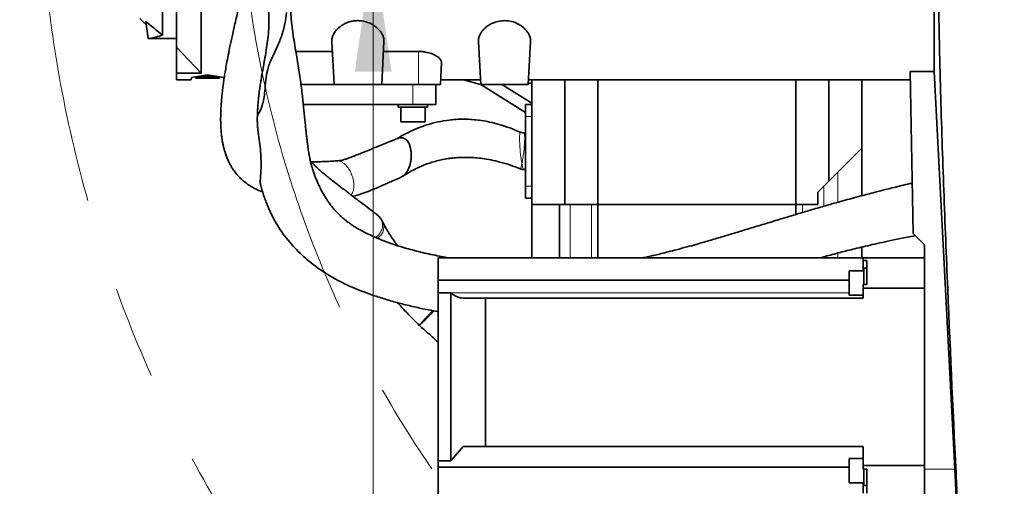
# Model space of a CAD drawing. Header units: millimetres. Extents: x 0 to 11920, y 0 to 8400.
# Tile 78 of 121: x 5051 to 5589, y 7007 to 7261. Entities that reach past the tile are written whole.
import ezdxf

# ---------------------------------------------------------------- set-up
doc = ezdxf.new("R2010")
doc.units = ezdxf.units.MM
doc.header["$LTSCALE"] = 20
doc.linetypes.add('CENTERX2', pattern=[20.32, 12.7, -2.54, 2.54, -2.54])
doc.styles.add('SLDTEXTSTYLE0', font='TXT', dxfattribs={"width": 0.605})
doc.dimstyles.new('SLDDIMSTYLE2', dxfattribs={"dimtxt": 70, "dimasz": 70, "dimexe": 0, "dimexo": 0.0625, "dimgap": 17.5, "dimtad": 1, "dimdec": 1, "dimrnd": 1e-09, "dimzin": 12, "dimdsep": 46, "dimtxsty": 'SLDTEXTSTYLE0', "dimsah": 1, "dimcen": 0.09, "dimadec": 0, "dimazin": 3, "dimtfac": 1, "dimtmove": 0, "dimatfit": 0, "dimfxl": 1, "dimfrac": 2, "dimtolj": 1, "dimtzin": 12, "dimarcsym": 0})

# ---------------------------------------------------------------- blocks, each defined once
blk = doc.blocks.new('SW_SYMBOL_HOLE_DEPTH')
at = {"color": 0, "linetype": 'Continuous', "lineweight": 18}
for p, q in [((0, 17500), (16000, 17500)), ((8000, 17500), (8000, 1500)), ((2000, 11100), (8000, 1500)), ((14000, 11100), (8000, 1500))]:
    blk.add_line(p, q, dxfattribs=at)
blk = doc.blocks.new('_D_83')
at = {"color": 7, "linetype": 'Continuous', "lineweight": 0}
for p, q in [((4851.83, 7409.12), (4851.83, 7529.12)), ((5477.07, 7409.12), (4821.83, 7409.12)), ((4851.83, 7409.12), (4851.83, 7303.12)), ((5491.75, 7303.12), (4821.83, 7303.12)), ((4851.83, 7303.12), (4851.83, 6421.16))]:
    blk.add_line(p, q, dxfattribs=at)
at = {"color": 7, "linetype": 'Continuous', "lineweight": 18}
for points in [[(4851.83, 7409.12), (4861.83, 7479.12), (4841.83, 7479.12)], [(4851.83, 7303.12), (4841.83, 7233.12), (4861.83, 7233.12)]]:
    blk.add_solid(points, dxfattribs=at)
at = {"color": 7, "linetype": 'Continuous', "lineweight": 18, "xscale": 0.0045117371, "yscale": 0.0045117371, "zscale": 0.0045117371, "rotation": 90}
blk.add_blockref('SW_SYMBOL_HOLE_DEPTH', (4841.72, 6955.68), dxfattribs=at)
at = {"color": 7, "linetype": 'Continuous', "lineweight": 18, "char_height": 70, "attachment_point": 1, "rotation": 90, "style": 'SLDTEXTSTYLE0'}
for s, insert in [('22)', (4761.4, 7052.37)), ('(4x M12', (4761.4, 6607.82)), ('106', (4761.4, 6421.16))]:
    blk.add_mtext(s, dxfattribs=dict(at, insert=insert))
blk = doc.blocks.new('_D_84')
at = {"color": 7, "linetype": 'Continuous', "lineweight": 0}
for p, q in [((5244.23, 7356.12), (5244.23, 7476.12)), ((5244.23, 7303.12), (5244.23, 7356.12)), ((5491.75, 7303.12), (5214.23, 7303.12)), ((5244.23, 7303.12), (5244.23, 6590.58))]:
    blk.add_line(p, q, dxfattribs=at)
at = {"color": 7, "linetype": 'Continuous', "lineweight": 18}
for points in [[(5244.23, 7356.12), (5254.23, 7426.12), (5234.23, 7426.12)], [(5244.23, 7303.12), (5234.23, 7233.12), (5254.23, 7233.12)]]:
    blk.add_solid(points, dxfattribs=at)
at = {"color": 7, "linetype": 'Continuous', "lineweight": 18, "insert": (5153.99, 6590.58), "char_height": 70, "attachment_point": 1, "rotation": 90, "style": 'SLDTEXTSTYLE0'}
blk.add_mtext('53', dxfattribs=at)

msp = doc.modelspace()

# ---------------------------------------------------------------- linework, layer by layer
at = {"color": 7, "linetype": 'Continuous', "lineweight": 35}
for p, q in [((5136.862642, 7470.115361), (5136.862642, 7246.429493)), ((5129.362642, 7253.046391), (5129.362642, 7462.615361)), ((5150.362642, 7356.115361), (5150.362642, 7232.273601)), ((5550.362642, 7289.675873), (5550.362642, 7233.260745)), ((5116.862642, 7262.115361), (5120.39094, 7258.587062)), ((5120.127121, 7260.464232), (5121.441019, 7251.115361)), ((5122.002915, 7251.115361), (5121.441019, 7251.115361)), ((5136.862642, 7251.115361), (5122.002915, 7251.115361)), ((5221.634502, 7249.549653), (5222.862642, 7226.115361)), ((5250.090781, 7249.549653), (5248.862642, 7226.115361)), ((5301.633942, 7249.560355), (5302.862642, 7226.115361)), ((5328.862642, 7226.115361), (5330.091177, 7249.557204)), ((5150.362642, 7232.273601), (5136.862642, 7246.429493)), ((5136.862642, 7246.429493), (5136.862642, 7232.273601)), ((5202.01821, 7244.12382), (5221.918858, 7244.12382)), ((5249.806425, 7244.12382), (5268.862642, 7244.12382)), ((5281.485265, 7237.995718), (5280.862642, 7226.115361)), ((5136.862642, 7228.615361), (5136.862642, 7232.273601)), ((5150.362642, 7232.273601), (5136.862642, 7232.273601)), ((5152.854488, 7230.8858), (5152.839507, 7231.171645)), ((5152.854488, 7230.8858), (5154.870795, 7230.8858)), ((5152.879711, 7230.404517), (5152.854488, 7230.8858)), ((5154.870795, 7230.8858), (5154.845572, 7230.404517)), ((5154.870795, 7230.8858), (5154.885776, 7231.171645)), ((5537.274456, 7233.260745), (5550.362642, 7233.260745)), ((5538.818671, 7144.792729), (5537.274456, 7233.260745)), ((5561.539494, 7016.106711), (5550.362642, 7233.260745)), ((5136.862642, 7228.615361), (5145.0057, 7228.615361)), ((5145.070635, 7229.854397), (5145.0057, 7228.615361)), ((5147.467363, 7229.649384), (5147.438221, 7230.205443)), ((5147.467363, 7229.649384), (5147.468955, 7229.618997)), ((5155.775055, 7229.649384), (5147.467363, 7229.649384)), ((5148.86644, 7229.615361), (5151.530583, 7229.615361)), ((5149.129711, 7230.404517), (5149.125623, 7230.482525)), ((5149.140405, 7230.200467), (5149.129711, 7230.404517)), ((5149.129711, 7230.404517), (5152.879711, 7230.404517)), ((5152.890405, 7230.200467), (5149.140405, 7230.200467)), ((5150.508305, 7229.617312), (5155.776736, 7229.617312)), ((5152.906371, 7229.89581), (5152.890405, 7230.200467)), ((5154.818912, 7229.89581), (5152.906371, 7229.89581)), ((5154.834879, 7230.200467), (5154.818912, 7229.89581)), ((5158.584879, 7230.200467), (5154.834879, 7230.200467)), ((5154.845572, 7230.404517), (5158.595572, 7230.404517)), ((5155.772324, 7229.701489), (5155.746174, 7230.200467)), ((5157.664497, 7229.701489), (5155.772324, 7229.701489)), ((5155.772324, 7229.701489), (5155.775055, 7229.649384)), ((5155.776736, 7229.617312), (5155.776838, 7229.615361)), ((5155.776838, 7229.615361), (5157.659984, 7229.615361)), ((5157.659984, 7229.615361), (5157.660086, 7229.617312)), ((5157.660086, 7229.617312), (5160.429317, 7229.617312)), ((5157.661767, 7229.649384), (5157.664497, 7229.701489)), ((5160.430997, 7229.649384), (5157.661767, 7229.649384)), ((5157.664497, 7229.701489), (5157.690648, 7230.200467)), ((5158.595572, 7230.404517), (5158.584879, 7230.200467)), ((5158.595572, 7230.404517), (5158.599661, 7230.482525)), ((5160.429317, 7229.617312), (5160.430997, 7229.649384)), ((5160.430997, 7229.649384), (5160.458728, 7230.178511)), ((5162.719583, 7228.615361), (5162.654648, 7229.854397)), ((5222.862642, 7226.115361), (5204.815174, 7226.115361)), ((5248.862642, 7226.115361), (5222.862642, 7226.115361)), ((5268.862642, 7226.115361), (5248.862642, 7226.115361)), ((5280.862642, 7226.115361), (5268.862642, 7226.115361)), ((5278.362642, 7226.115361), (5278.362642, 7215.115361)), ((5280.993661, 7228.615361), (5302.731622, 7228.615361)), ((5293.511174, 7228.615361), (5302.860428, 7226.157595)), ((5328.862642, 7226.115361), (5302.862642, 7226.115361)), ((5303.021087, 7226.115361), (5327.364136, 7210.717105)), ((5314.474359, 7226.115361), (5330.862642, 7215.80898)), ((5328.903497, 7226.894922), (5330.862642, 7226.74411)), ((5328.993661, 7228.615361), (5537.355542, 7228.615361)), ((5330.862642, 7228.615361), (5330.862642, 7160.615361)), ((5348.862642, 7160.615361), (5348.862642, 7228.615361)), ((5366.862642, 7228.615361), (5366.862642, 7160.615361)), ((5474.862642, 7228.615361), (5474.862642, 7160.615361)), ((5492.862642, 7228.615361), (5492.862642, 7173.365928)), ((5510.862642, 7191.365928), (5510.862642, 7228.615361)), ((5206.084557, 7215.115361), (5265.862642, 7215.115361)), ((5257.862642, 7215.115361), (5257.862642, 7213.715361)), ((5265.862642, 7215.115361), (5278.362642, 7215.115361)), ((5273.862642, 7213.715361), (5273.862642, 7215.115361)), ((5327.364136, 7215.238981), (5330.862642, 7215.238981)), ((5327.364136, 7208.620255), (5327.364136, 7215.238981)), ((5257.862642, 7213.715361), (5273.862642, 7213.715361)), ((5259.227642, 7213.715361), (5259.227642, 7205.715361)), ((5272.497642, 7205.715361), (5272.497642, 7213.715361)), ((5272.497642, 7205.715361), (5259.227642, 7205.715361)), ((5327.364136, 7170.604812), (5327.364136, 7208.620255)), ((5492.862642, 7173.365928), (5510.862642, 7191.365928)), ((5510.862642, 7191.365928), (5510.862642, 7165.418747)), ((5492.862642, 7173.365928), (5486.862642, 7167.365928)), ((5327.364136, 7163.986086), (5327.364136, 7170.604812)), ((5486.862642, 7167.365928), (5486.862642, 7160.615361)), ((5327.364136, 7163.986086), (5330.862642, 7163.986086)), ((5330.862642, 7131.548759), (5330.862642, 7160.615361)), ((5348.862642, 7160.615361), (5330.862642, 7160.615361)), ((5345.862642, 7160.615361), (5345.862642, 7131.548759)), ((5366.862642, 7160.615361), (5348.862642, 7160.615361)), ((5366.862642, 7160.615361), (5366.862642, 7131.548759)), ((5474.862642, 7160.615361), (5366.862642, 7160.615361)), ((5474.862642, 7160.615361), (5474.862642, 7155.162201)), ((5486.862642, 7160.615361), (5474.862642, 7160.615361)), ((5538.818671, 7144.792729), (5545.062642, 7138.548759)), ((5510.862642, 7137.380064), (5510.862642, 7131.548759)), ((5545.062642, 7138.548759), (5545.062642, 7016.106711)), ((5279.762642, 7119.283946), (5279.762642, 7131.548759)), ((5511.562642, 7131.548759), (5279.762642, 7131.548759)), ((5511.562642, 7131.548759), (5511.562642, 7129.977911)), ((5545.062642, 7131.548759), (5511.562642, 7131.548759)), ((5513.562642, 7129.977911), (5511.562642, 7129.977911)), ((5511.562642, 7129.977911), (5511.562642, 7124.449)), ((5513.562642, 7116.924771), (5513.562642, 7129.977911)), ((5511.962642, 7124.449), (5503.962642, 7124.449)), ((5503.962642, 7113.122347), (5503.962642, 7124.449)), ((5513.562642, 7125.814), (5511.962642, 7125.814)), ((5511.962642, 7125.814), (5511.962642, 7116.924771)), ((5279.762642, 7119.283946), (5503.962642, 7119.283946)), ((5279.762642, 7112.472609), (5279.762642, 7119.283946)), ((5286.513209, 7112.472609), (5279.762642, 7112.472609)), ((5279.762642, 7020.800812), (5279.762642, 7112.472609)), ((5286.513209, 7112.472609), (5286.50374, 7112.482092)), ((5286.513209, 7112.472609), (5286.513209, 7020.800812)), ((5503.962642, 7111.179), (5503.962642, 7113.122347)), ((5511.562642, 7116.924771), (5511.562642, 7114.880943)), ((5513.562642, 7116.924771), (5511.562642, 7116.924771)), ((5511.562642, 7109.548759), (5511.562642, 7114.880943)), ((5511.562642, 7114.880943), (5545.062642, 7114.880943)), ((5293.579206, 7109.548759), (5305.513209, 7109.548759)), ((5305.513209, 7109.548759), (5305.513209, 7028.548759)), ((5511.562642, 7109.548759), (5305.513209, 7109.548759)), ((5503.962642, 7111.179), (5511.562642, 7111.179)), ((5269.289197, 7094.780829), (5269.553613, 7094.567586)), ((5286.513209, 7020.800812), (5293.248397, 7028.548759)), ((5305.513209, 7028.548759), (5293.248397, 7028.548759)), ((5511.562642, 7028.548759), (5305.513209, 7028.548759)), ((5511.562642, 7018.216575), (5511.562642, 7028.548759)), ((5511.562642, 7021.918517), (5503.962642, 7021.918517)), ((5503.962642, 7008.648517), (5503.962642, 7021.918517)), ((5279.762642, 7020.800812), (5279.762642, 7017.349707)), ((5286.513209, 7020.800812), (5279.762642, 7020.800812)), ((5503.962642, 7017.349707), (5279.762642, 7017.349707)), ((5279.762642, 7001.548759), (5279.762642, 7017.349707)), ((5545.062642, 7018.216575), (5511.562642, 7018.216575)), ((5511.562642, 7018.216575), (5511.562642, 7016.172746)), ((5513.562642, 7016.172746), (5511.562642, 7016.172746)), ((5511.962642, 7016.172746), (5511.962642, 7007.283517)), ((5513.562642, 7003.119606), (5513.562642, 7016.172746)), ((5545.062642, 7016.106711), (5545.062642, 6999.048759)), ((5503.962642, 7008.648517), (5511.962642, 7008.648517)), ((5511.562642, 7008.648517), (5511.562642, 7003.119606)), ((5511.962642, 7007.283517), (5513.562642, 7007.283517))]:
    msp.add_line(p, q, dxfattribs=at)
at = {"color": 8, "linetype": 'Continuous', "lineweight": 18}
for p, q in [((5268.862642, 7244.12382), (5268.862642, 7226.115361)), ((5265.862642, 7226.115361), (5265.862642, 7215.115361)), ((5327.364136, 7208.620255), (5330.862642, 7208.620255)), ((5497.700132, 7178.203419), (5497.700132, 7161.810861)), ((5327.364136, 7170.604812), (5330.862642, 7170.604812)), ((5490.016383, 7159.618975), (5490.016383, 7170.51967)), ((5351.7089, 7160.615361), (5351.7089, 7131.548759)), ((5363.262642, 7160.615361), (5363.262642, 7131.548759)), ((5478.462642, 7160.615361), (5478.462642, 7156.235999)), ((5497.700132, 7134.086441), (5497.700132, 7131.548759)), ((5490.016383, 7131.548759), (5490.016383, 7132.014327)), ((5286.50374, 7112.482092), (5503.962642, 7112.482092)), ((5561.539494, 7016.106711), (5545.062642, 7016.106711))]:
    msp.add_line(p, q, dxfattribs=at)
at = {"color": 8, "linetype": 'Continuous', "lineweight": 18, "flags": 128}
msp.add_lwpolyline([(5324.493993, 7180.165493), (5324.600051, 7180.127308), (5324.923069, 7181.060163), (5325.019039, 7181.42872), (5325.019047, 7181.428751), (5325.019047, 7181.428751)], dxfattribs=at)
at = {"color": 7, "linetype": 'CENTERX2', "lineweight": 18}
for radius in [709.017293, 600]:
    msp.add_circle((5770.862642, 7356.115361), radius, dxfattribs=at)
at = {"color": 7, "linetype": 'Continuous', "lineweight": 35}
msp.add_arc((5293.579206, 7119.548759), 10, 224.96434928, 270, dxfattribs=at)
for centre, major_axis, ratio, start_param, end_param in [((5301.760708, 7304.490433), (241.385504, -79.171184), 0.4965865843, 4.036786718, 4.0915437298), ((5087.300066, 7356.115361), (-54.245409, 97.796818), 0.7773325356, 2.902544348, 2.9890324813), ((5136.696701, 7356.115361), (95.275607, 91.810291), 0.9285799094, 4.0479960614, 4.1171241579), ((5171.028583, 7356.115361), (95.275607, -91.810291), 0.9285799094, 5.3076538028, 5.3767818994), ((5137.152796, 7356.115361), (184.355756, -15.001446), 0.6813313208, 4.8236749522, 4.8312572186), ((5163.237045, 7356.115361), (184.187596, 15.029039), 0.6819354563, 4.5877472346, 4.5988548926)]:
    msp.add_ellipse(centre, major_axis=major_axis, ratio=ratio, start_param=start_param, end_param=end_param, dxfattribs=at)
for points, knots in [([(5552.393474, 7356.115361), (5552.39348, 7352.909593), (5552.393494, 7346.487248), (5552.393224, 7337.039598), (5552.394013, 7327.786929), (5552.39024, 7315.757342), (5552.419489, 7300.838787), (5552.573924, 7282.947271), (5552.909233, 7258.999442), (5553.693491, 7223.064004), (5555.22284, 7175.081875), (5558.04242, 7103.487218), (5560.534338, 7049.092109), (5562.327117, 7011.532298), (5562.497003, 7007.901751), (5562.689926, 7003.596608), (5562.851572, 6999.757323), (5562.97878, 6996.556971), (5563.076399, 6993.92042), (5563.153952, 6991.507241), (5563.189478, 6989.946546), (5563.189783, 6989.129181), (5563.140179, 6989.107347), (5563.061911, 6989.12123), (5562.934134, 6989.11256), (5562.974531, 6989.114496), (5563.000133, 6989.115723)], [0, 0, 0, 0, 0.02123520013, 0.04254200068, 0.06279947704, 0.08311883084, 0.12390380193, 0.16469134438, 0.20490449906, 0.28707152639, 0.40949780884, 0.53193222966, 0.77493110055, 0.78114742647, 0.78737802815, 0.8000911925, 0.81257926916, 0.81880244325, 0.82980046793, 0.84079485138, 0.85210830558, 0.86177381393, 0.87163425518, 0.89150252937, 0.93123833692, 1, 1, 1, 1]), ([(5182.207192, 7294.423331), (5182.287909, 7292.830547), (5182.450379, 7289.624544), (5183.423756, 7284.188839), (5184.932098, 7278.288631), (5186.429596, 7272.028638), (5187.242726, 7266.142665), (5187.428728, 7260.504434), (5187.179863, 7255.109785), (5186.640113, 7249.852392), (5185.876067, 7244.533591), (5185.127576, 7240.189569), (5184.632088, 7237.690334), (5184.478552, 7236.915899)], [0, 0, 0, 0, 0.07126956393, 0.14345345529, 0.24577401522, 0.34469844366, 0.44611699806, 0.54203189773, 0.63872692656, 0.73695745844, 0.83551259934, 0.9490304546, 1, 1, 1, 1]), ([(5285.310746, 7131.548759), (5284.054107, 7131.756787), (5279.544861, 7132.503261), (5272.254159, 7134.082318), (5263.40934, 7136.306617), (5256.078103, 7138.562172), (5250.192074, 7140.677152), (5245.816606, 7142.441758), (5242.100244, 7144.11293), (5239.055145, 7145.631102), (5236.643714, 7146.954792), (5234.721713, 7148.099099), (5233.019222, 7149.185038), (5231.256891, 7150.394597), (5229.626126, 7151.617735), (5228.223199, 7152.757998), (5227.018199, 7153.801296), (5225.724164, 7155.00105), (5224.272225, 7156.464657), (5222.818548, 7158.080695), (5221.49511, 7159.700805), (5220.366632, 7161.20211), (5219.39291, 7162.594429), (5218.457395, 7164.022221), (5217.487113, 7165.604845), (5216.423767, 7167.475136), (5215.282619, 7169.659837), (5214.198008, 7171.936345), (5213.22728, 7174.169059), (5212.381799, 7176.290637), (5211.602481, 7178.455234), (5210.943657, 7180.538435), (5210.42886, 7182.385118), (5209.974905, 7184.212555), (5209.596045, 7185.96025), (5209.292103, 7187.552211), (5209.046056, 7188.974418), (5208.815777, 7190.434138), (5208.593021, 7191.987443), (5208.360239, 7193.756182), (5208.126366, 7195.678655), (5207.863215, 7197.970195), (5207.591167, 7200.457439), (5207.29069, 7203.308817), (5206.964682, 7206.485483), (5206.619796, 7209.889658), (5206.267315, 7213.374414), (5205.748511, 7218.370656), (5205.022247, 7224.953569), (5203.766719, 7233.791642), (5202.115476, 7243.470284), (5200.745306, 7251.690255), (5199.944277, 7257.806527), (5199.566809, 7261.35626), (5199.292272, 7264.625001), (5199.10268, 7267.399598), (5198.980838, 7269.573187), (5198.902088, 7271.259429), (5198.842523, 7272.762198), (5198.787724, 7274.500755), (5198.743994, 7276.310358), (5198.735095, 7277.587549), (5198.731446, 7278.111192)], [0, 0, 0, 0, 0.0143694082, 0.0515623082, 0.088798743, 0.1257355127, 0.1485285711, 0.1694516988, 0.1878198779, 0.2037025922, 0.2171681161, 0.2281020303, 0.2380972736, 0.2505327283, 0.2650890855, 0.2748660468, 0.2841517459, 0.2956354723, 0.3096558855, 0.3258569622, 0.3408589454, 0.3538692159, 0.3658436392, 0.3770178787, 0.3901875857, 0.4054101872, 0.4223380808, 0.4411970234, 0.4579855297, 0.473177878, 0.4896277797, 0.5068198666, 0.5196212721, 0.5318048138, 0.5460009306, 0.5568694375, 0.5657322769, 0.5753290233, 0.5857128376, 0.5956695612, 0.6090135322, 0.6214568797, 0.6359265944, 0.6524082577, 0.6708199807, 0.6907297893, 0.7108441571, 0.7309766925, 0.7763773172, 0.8207092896, 0.8655239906, 0.9113367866, 0.9268224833, 0.9417557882, 0.9542996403, 0.9644551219, 0.972173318, 0.9773578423, 0.9819645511, 0.9874907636, 0.9948712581, 1, 1, 1, 1]), ([(5171.434656, 7270.149588), (5171.204516, 7269.237483), (5170.273231, 7265.546552), (5168.852507, 7259.521996), (5167.236078, 7252.374285), (5165.934782, 7246.224396), (5164.901634, 7241.007513), (5164.090937, 7236.608637), (5163.447758, 7232.845399), (5162.929766, 7229.558165), (5162.508802, 7226.641337), (5162.164655, 7224.020159), (5161.859259, 7221.439205), (5161.571457, 7218.657775), (5161.313806, 7215.608277), (5161.119095, 7212.43412), (5161.013239, 7209.395246), (5160.994387, 7206.544898), (5161.054021, 7203.904108), (5161.188976, 7201.407867), (5161.389355, 7199.125987), (5161.629843, 7197.146089), (5161.900686, 7195.368778), (5162.213514, 7193.670588), (5162.610633, 7191.867615), (5163.118429, 7189.931697), (5163.784715, 7187.820757), (5164.592876, 7185.699041), (5165.49556, 7183.707942), (5166.437701, 7181.924742), (5167.397846, 7180.338079), (5168.672829, 7178.472676), (5170.313947, 7176.437373), (5172.412093, 7174.306519), (5174.656186, 7172.42141), (5177.036858, 7170.776366), (5179.333285, 7169.464937), (5181.440946, 7168.459207), (5182.892797, 7167.83485), (5183.726096, 7167.545042), (5183.892782, 7167.487071)], [0, 0, 0, 0, 0.0140348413, 0.0567934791, 0.0950762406, 0.1290806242, 0.1589753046, 0.1848869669, 0.2078297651, 0.2290988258, 0.2487054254, 0.2666367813, 0.2837858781, 0.304161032, 0.3283454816, 0.3544234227, 0.3814602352, 0.406084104, 0.4302573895, 0.4549331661, 0.4790019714, 0.500170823, 0.5182915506, 0.5381946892, 0.5577263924, 0.5807834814, 0.6074673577, 0.6363446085, 0.663718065, 0.6893495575, 0.7131709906, 0.7351232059, 0.7763539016, 0.8148174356, 0.8546719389, 0.895596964, 0.9336560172, 0.963091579, 0.9926171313, 1, 1, 1, 1]), ([(5181.032938, 7209.244933), (5181.344932, 7209.682124), (5182.38721, 7211.142652), (5183.682151, 7214.219893), (5184.604858, 7218.316029), (5185.161524, 7222.951213), (5185.533465, 7228.058208), (5186.21485, 7232.856828), (5187.29545, 7236.591816), (5188.491548, 7239.532716), (5189.970413, 7242.623556), (5191.978454, 7246.767551), (5194.281195, 7252.308475), (5196.138438, 7258.917184), (5196.689499, 7263.356814), (5196.937291, 7265.353152)], [0, 0, 0, 0, 0.0465069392, 0.1553659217, 0.2446155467, 0.3343521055, 0.4547893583, 0.5510488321, 0.6001441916, 0.6498450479, 0.6979893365, 0.7466954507, 0.8352009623, 0.9258959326, 1, 1, 1, 1]), ([(5221.634502, 7249.549653), (5221.657418, 7250.187833), (5221.703255, 7251.464319), (5222.47765, 7253.453273), (5223.76792, 7255.43095), (5225.45535, 7257.141666), (5227.346617, 7258.517948), (5229.164144, 7259.498559), (5231.060879, 7260.221468), (5232.961035, 7260.70176), (5234.968748, 7260.940784), (5237.535627, 7260.925761), (5240.599379, 7260.3393), (5243.464572, 7259.09427), (5245.651899, 7257.637603), (5247.278565, 7256.161221), (5248.552947, 7254.582232), (5249.475825, 7252.922554), (5250.048863, 7251.225431), (5250.076809, 7250.108215), (5250.090781, 7249.549653)], [0, 0, 0, 0, 0.0662466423, 0.1325065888, 0.200790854, 0.2690135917, 0.317548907, 0.3660295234, 0.4049592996, 0.4438529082, 0.4830158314, 0.5221673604, 0.5914192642, 0.6638242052, 0.7182958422, 0.7728300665, 0.8283032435, 0.883793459, 0.941901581, 1, 1, 1, 1]), ([(5330.04709, 7249.559514), (5330.06738, 7249.699371), (5330.167452, 7250.389169), (5329.886146, 7251.767564), (5329.150826, 7253.654374), (5327.884825, 7255.492905), (5326.256686, 7257.144778), (5324.485288, 7258.455975), (5322.581784, 7259.484655), (5320.216304, 7260.407095), (5317.040446, 7261.03506), (5313.275597, 7260.855715), (5310.228352, 7259.982139), (5307.938538, 7258.87183), (5306.043798, 7257.617202), (5304.359391, 7256.085602), (5302.974174, 7254.309976), (5302.067668, 7252.48206), (5301.598956, 7250.872691), (5301.680956, 7249.92439), (5301.712081, 7249.56445)], [0, 0, 0, 0, 0.0149477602, 0.0737247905, 0.1400284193, 0.2063142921, 0.2628365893, 0.3192993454, 0.3624660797, 0.4055854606, 0.4778325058, 0.5502666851, 0.6192092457, 0.6668968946, 0.7146425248, 0.7760068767, 0.8374250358, 0.8996722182, 0.9619192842, 1, 1, 1, 1]), ([(5268.862642, 7244.12382), (5269.510038, 7244.107498), (5270.804988, 7244.074852), (5273.308218, 7243.746319), (5276.230632, 7242.976454), (5278.587414, 7241.825559), (5280.043612, 7240.741268), (5280.888852, 7239.834563), (5281.419832, 7238.905812), (5281.463455, 7238.299073), (5281.485265, 7237.995718)], [0, 0, 0, 0, 0.0916822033, 0.1833866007, 0.3657110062, 0.5587393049, 0.6668537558, 0.7749895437, 0.8874999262, 1, 1, 1, 1]), ([(5181.620695, 7198.795126), (5181.581089, 7199.026892), (5181.455759, 7199.760298), (5181.278002, 7201.232821), (5181.109524, 7203.224005), (5181.012937, 7205.482671), (5180.995616, 7207.651467), (5181.036721, 7209.781366), (5181.123545, 7211.893711), (5181.276056, 7214.309888), (5181.49489, 7216.890866), (5181.744596, 7219.289649), (5181.986654, 7221.334044), (5182.201653, 7223.00387), (5182.405734, 7224.489627), (5182.614541, 7225.93521), (5182.879572, 7227.688349), (5183.259205, 7230.057648), (5183.794526, 7233.196644), (5184.244662, 7235.607585), (5184.488641, 7236.914345)], [0, 0, 0, 0, 0.03324327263, 0.10519574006, 0.18893092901, 0.27112683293, 0.34981130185, 0.40469711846, 0.46468952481, 0.52962932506, 0.59733749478, 0.65765788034, 0.69906459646, 0.73533210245, 0.76655001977, 0.79305049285, 0.82430100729, 0.8712088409, 0.9301936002, 1, 1, 1, 1]), ([(5324.433005, 7200.060166), (5322.562748, 7200.85653), (5318.775787, 7202.469033), (5313.198557, 7204.26966), (5307.997024, 7205.593241), (5303.446399, 7206.427614), (5299.279809, 7206.933876), (5295.504393, 7207.165014), (5291.969742, 7207.177982), (5288.79818, 7207.026595), (5284.675953, 7206.628137), (5279.536185, 7205.747645), (5274.735052, 7204.438953), (5271.058836, 7203.187648), (5268.262615, 7202.121126), (5264.874775, 7200.651017), (5261.04945, 7198.780766), (5258.429689, 7197.263173), (5257.084998, 7196.484211)], [0, 0, 0, 0, 0.0835045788, 0.1690829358, 0.2440892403, 0.3093881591, 0.3655846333, 0.4236106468, 0.4718229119, 0.5173316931, 0.5604468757, 0.6505809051, 0.7419788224, 0.7751914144, 0.8177508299, 0.8702365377, 0.9333940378, 1, 1, 1, 1]), ([(5182.861117, 7171.159162), (5182.796338, 7171.373539), (5182.521577, 7172.282838), (5182.658082, 7174.480434), (5182.94956, 7178.189287), (5183.112869, 7182.797742), (5182.93477, 7187.916345), (5182.453384, 7193.259753), (5181.891788, 7196.957832), (5181.612918, 7198.794177)], [0, 0, 0, 0, 0.0501714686, 0.2128063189, 0.3766720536, 0.5434007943, 0.7110768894, 0.8565302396, 1, 1, 1, 1]), ([(5326.391514, 7199.705549), (5326.148173, 7199.707043), (5325.502557, 7199.711006), (5324.83167, 7199.876685), (5324.466265, 7200.083016), (5324.449853, 7200.092284)], [0, 0, 0, 0, 0.3661815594, 0.971532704, 1, 1, 1, 1]), ([(5327.365165, 7199.662419), (5327.140954, 7199.664872), (5326.813401, 7199.668456), (5326.485218, 7199.670788), (5326.381678, 7199.671523)], [0, 0, 0, 0, 0.6845061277, 1, 1, 1, 1]), ([(5257.685492, 7196.718451), (5256.851921, 7196.389064), (5254.18992, 7195.337167), (5250.036289, 7193.644463), (5245.443735, 7191.764506), (5241.6193, 7190.194248), (5238.481649, 7188.91511), (5235.948242, 7187.89684), (5233.935077, 7187.10455), (5232.261418, 7186.463284), (5230.910694, 7185.964011), (5229.768995, 7185.561312), (5228.883616, 7185.266055), (5227.96391, 7184.983675), (5226.936836, 7184.708043), (5225.689365, 7184.474817), (5224.974831, 7184.435118), (5224.578758, 7184.413113)], [0, 0, 0, 0, 0.0674480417, 0.2153947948, 0.3413528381, 0.4465322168, 0.5328776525, 0.6026915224, 0.65833862, 0.7020374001, 0.7450318, 0.7750391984, 0.8087401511, 0.8385570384, 0.8772527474, 0.9319601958, 1, 1, 1, 1]), ([(5257.497865, 7196.644071), (5257.526402, 7196.659273), (5257.992678, 7196.907667), (5258.964861, 7197.059046), (5260.364009, 7196.988968), (5261.725039, 7196.4263), (5262.941456, 7195.363265), (5263.883333, 7193.787501), (5264.424857, 7191.868251), (5264.829233, 7189.896943), (5265.021599, 7187.844961), (5264.964388, 7185.780512), (5264.598352, 7183.082439), (5263.80829, 7180.539061), (5262.638911, 7178.386051), (5261.57861, 7177.032897), (5260.546238, 7176.079059), (5259.838533, 7175.764766), (5259.5779, 7175.649018)], [0, 0, 0, 0, 0.0041693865, 0.0681247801, 0.1321453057, 0.1962239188, 0.2601299, 0.3239627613, 0.3878766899, 0.4519058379, 0.515404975, 0.5794828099, 0.6431228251, 0.7706103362, 0.8347409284, 0.8986694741, 0.962682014, 1, 1, 1, 1]), ([(5246.133151, 7155.175047), (5245.02316, 7156.021595), (5242.446641, 7157.986607), (5238.92064, 7160.656597), (5235.593687, 7163.189117), (5232.924867, 7165.234704), (5230.734501, 7166.916956), (5228.822669, 7168.384657), (5225.8771, 7170.6445), (5221.947542, 7173.639711), (5218.065096, 7176.706048), (5215.600121, 7178.833798), (5214.134485, 7180.167319), (5212.875192, 7181.360274), (5211.621837, 7182.591632), (5210.626884, 7183.593236), (5210.091965, 7184.15901), (5209.9696, 7184.288434)], [0, 0, 0, 0, 0.0621073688, 0.1441639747, 0.216257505, 0.2778722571, 0.3286060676, 0.3751527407, 0.422903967, 0.5604613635, 0.7009302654, 0.7688841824, 0.8245407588, 0.8722392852, 0.9247119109, 0.982777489, 1, 1, 1, 1]), ([(5224.651585, 7184.420878), (5223.38174, 7184.344287), (5220.757428, 7184.186002), (5217.253342, 7184.024991), (5214.195609, 7183.92233), (5211.972734, 7183.876592), (5210.793905, 7183.868741), (5210.371867, 7183.865931)], [0, 0, 0, 0, 0.2413132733, 0.4987074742, 0.7184450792, 0.8991990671, 1, 1, 1, 1]), ([(5260.335369, 7176.023321), (5261.568829, 7176.811705), (5263.767371, 7178.216937), (5266.81825, 7179.838229), (5269.108439, 7180.927037), (5270.764736, 7181.643969), (5272.143992, 7182.202289), (5273.933742, 7182.877912), (5276.48169, 7183.732225), (5279.671494, 7184.611104), (5282.877084, 7185.29517), (5285.539627, 7185.721167), (5287.568484, 7185.967068), (5289.240498, 7186.124919), (5291.143486, 7186.255802), (5293.64905, 7186.34472), (5296.684588, 7186.318872), (5300.182696, 7186.117963), (5304.078574, 7185.691198), (5308.554245, 7184.941318), (5313.625244, 7183.756207), (5319.009353, 7182.158233), (5322.655833, 7180.727984), (5324.442058, 7180.027378)], [0, 0, 0, 0, 0.0723628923, 0.1289809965, 0.1704055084, 0.196938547, 0.2172341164, 0.2421857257, 0.2883178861, 0.3443781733, 0.3971484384, 0.440392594, 0.4681792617, 0.4900245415, 0.515932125, 0.5525621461, 0.5999776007, 0.6478530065, 0.7035361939, 0.7673511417, 0.8397839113, 0.9215182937, 1, 1, 1, 1]), ([(5324.460633, 7180.056579), (5324.805256, 7179.930282), (5325.405928, 7179.710148), (5326.045834, 7179.705349), (5326.318607, 7179.703303)], [0, 0, 0, 0, 0.5737289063, 1, 1, 1, 1]), ([(5326.31641, 7179.672885), (5326.381866, 7179.672407), (5326.731399, 7179.669857), (5327.080225, 7179.665932), (5327.363728, 7179.662743)], [0, 0, 0, 0, 0.1872693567, 1, 1, 1, 1]), ([(5233.056216, 7165.134905), (5233.304498, 7165.166089), (5234.723237, 7165.344276), (5236.740257, 7166.02464), (5239.341709, 7166.901995), (5241.467796, 7167.715036), (5243.482717, 7168.522213), (5245.2205, 7169.246103), (5246.680899, 7169.867187), (5248.060167, 7170.46187), (5249.746974, 7171.198504), (5251.940308, 7172.168661), (5254.710449, 7173.40642), (5257.324773, 7174.582597), (5259.027977, 7175.345831), (5259.599938, 7175.602136)], [0, 0, 0, 0, 0.027104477, 0.1548815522, 0.2388380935, 0.3176190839, 0.3954836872, 0.4674671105, 0.5155397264, 0.5618276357, 0.6239666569, 0.7055886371, 0.8088291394, 0.9358019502, 1, 1, 1, 1]), ([(5538.33872, 7172.289113), (5537.509037, 7172.095615), (5535.207379, 7171.558823), (5531.488267, 7170.664746), (5527.412171, 7169.672346), (5523.96582, 7168.815145), (5520.910017, 7168.042926), (5517.683669, 7167.216438), (5513.652592, 7166.165825), (5509.005435, 7164.929344), (5504.105199, 7163.597523), (5499.27702, 7162.259359), (5493.715292, 7160.690599), (5487.353758, 7158.860222), (5480.015132, 7156.705508), (5472.444621, 7154.445592), (5464.574827, 7152.067248), (5456.569719, 7149.630421), (5448.804451, 7147.263808), (5441.709332, 7145.112761), (5436.140099, 7143.441), (5431.862393, 7142.171126), (5428.365254, 7141.142854), (5424.562075, 7140.037709), (5420.161397, 7138.780138), (5415.168501, 7137.386699), (5410.119939, 7136.023786), (5405.43777, 7134.809732), (5401.512826, 7133.833401), (5398.216788, 7133.045722), (5395.25844, 7132.369245), (5393.07744, 7131.88269), (5391.792281, 7131.617203), (5391.460958, 7131.548759)], [0, 0, 0, 0, 0.0162924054, 0.0451974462, 0.0731163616, 0.0963996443, 0.1130243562, 0.1335494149, 0.1606617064, 0.1935503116, 0.2267288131, 0.2592391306, 0.2910252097, 0.3394077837, 0.3887760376, 0.4412371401, 0.4949515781, 0.551042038, 0.6067649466, 0.6558290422, 0.6981002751, 0.7222258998, 0.7445346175, 0.7706545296, 0.8012805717, 0.8360010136, 0.8742991, 0.9057675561, 0.9325529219, 0.9550015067, 0.9734248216, 0.9931487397, 1, 1, 1, 1]), ([(5182.81529, 7171.146646), (5182.839075, 7171.058417), (5183.118549, 7170.021749), (5183.723662, 7167.977394), (5184.626915, 7165.141752), (5185.596118, 7162.414806), (5186.553986, 7159.97682), (5187.4941, 7157.792228), (5188.427987, 7155.783715), (5189.429335, 7153.783794), (5191.051223, 7150.783483), (5193.456124, 7146.861897), (5196.821516, 7142.228367), (5200.453438, 7137.947251), (5204.235087, 7134.062556), (5208.207596, 7130.464555), (5211.935825, 7127.484626), (5215.169427, 7125.15393), (5217.674201, 7123.477475), (5220.104225, 7121.952796), (5222.737727, 7120.406093), (5225.892014, 7118.695566), (5229.655049, 7116.83651), (5234.088115, 7114.857692), (5239.216261, 7112.809536), (5245.190968, 7110.683741), (5251.880005, 7108.57482), (5259.135405, 7106.557121), (5266.605055, 7104.735309), (5273.50137, 7103.236504), (5277.914663, 7102.435654), (5279.762642, 7102.100313)], [0, 0, 0, 0, 0.0027281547, 0.0320550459, 0.0626973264, 0.0899002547, 0.115810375, 0.1374858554, 0.157063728, 0.1780385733, 0.2004711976, 0.2526708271, 0.3039341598, 0.3528216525, 0.3987045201, 0.4437130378, 0.4886509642, 0.5164674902, 0.5398340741, 0.5602196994, 0.5841772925, 0.612515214, 0.6446249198, 0.6809714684, 0.7215382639, 0.7648250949, 0.814360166, 0.8641643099, 0.9141148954, 0.9640373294, 1, 1, 1, 1]), ([(5249.346275, 7151.15117), (5249.279224, 7151.321521), (5249.031578, 7151.950692), (5248.364109, 7152.957078), (5247.339008, 7154.145475), (5246.534943, 7154.917124), (5246.048253, 7155.239622), (5246.0292, 7155.252247)], [0, 0, 0, 0, 0.103455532, 0.3820998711, 0.6735692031, 0.9872206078, 1, 1, 1, 1]), ([(5257.515404, 7138.204902), (5257.216849, 7138.593536), (5255.870461, 7140.346154), (5254.511162, 7142.32989), (5253.122359, 7144.423085), (5252.156934, 7145.952519), (5251.119448, 7147.70201), (5250.121517, 7149.533083), (5249.636394, 7150.603497), (5249.38856, 7151.150339)], [0, 0, 0, 0, 0.0659761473, 0.2975316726, 0.386039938, 0.4975734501, 0.6400118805, 0.8160931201, 1, 1, 1, 1]), ([(5488.354528, 7131.548759), (5489.190219, 7131.784072), (5491.260055, 7132.366896), (5494.822801, 7133.332368), (5498.819908, 7134.388636), (5502.959924, 7135.448461), (5507.135098, 7136.487299), (5511.698976, 7137.587718), (5516.672292, 7138.746292), (5522.213931, 7139.990219), (5528.531909, 7141.345354), (5534.549065, 7142.585159), (5538.499185, 7143.333445), (5539.994662, 7143.616738)], [0, 0, 0, 0, 0.049312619, 0.1221374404, 0.2094484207, 0.2838275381, 0.3649221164, 0.4538190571, 0.5502205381, 0.6542231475, 0.7748377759, 0.9147558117, 1, 1, 1, 1]), ([(5257.408642, 7107.080034), (5258.019724, 7106.420773), (5260.134811, 7104.138929), (5264.128054, 7099.969283), (5267.561623, 7096.484596), (5269.387037, 7094.632005)], [0, 0, 0, 0, 0.1598737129, 0.5533571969, 1, 1, 1, 1]), ([(5269.514288, 7094.519428), (5271.040611, 7093.175169), (5274.15486, 7090.432399), (5277.58176, 7087.395135), (5279.45591, 7085.723342), (5279.762642, 7085.449729)], [0, 0, 0, 0, 0.44564282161, 0.90927139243, 1, 1, 1, 1]), ([(5562.395371, 6999.048759), (5562.393574, 6999.099086), (5562.389979, 6999.199742), (5562.352898, 6999.985415), (5562.292851, 7001.226878), (5562.209897, 7002.91716), (5562.105843, 7005.013158), (5561.983905, 7007.444403), (5561.846494, 7010.154217), (5561.697524, 7013.063998), (5561.592344, 7015.089133), (5561.539494, 7016.106711)], [0, 0, 0, 0, 0.1109120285, 0.2218242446, 0.3327372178, 0.4436507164, 0.5546210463, 0.66559204, 0.7766925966, 0.8877936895, 1, 1, 1, 1])]:
    msp.add_open_spline(points, degree=3, knots=knots, dxfattribs=at)
at = {"color": 8, "linetype": 'Continuous', "lineweight": 18}
for points, knots in [([(5325.356517, 7182.92234), (5325.355413, 7182.931606), (5325.254536, 7183.778441), (5324.856754, 7185.685967), (5324.473695, 7188.999415), (5324.199596, 7192.527256), (5324.099371, 7195.64086), (5324.088945, 7198.182417), (5324.204527, 7199.707236), (5324.328383, 7200.31708), (5324.440819, 7200.087145), (5324.441642, 7200.085464)], [0, 0, 0, 0, 0.0015870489, 0.1450558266, 0.2888109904, 0.4364735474, 0.5831863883, 0.7045894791, 0.8516969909, 0.9989153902, 1, 1, 1, 1]), ([(5326.390493, 7199.632469), (5326.400949, 7199.645259), (5326.547584, 7199.824614), (5326.741473, 7199.125717), (5326.898995, 7197.595735), (5326.87294, 7195.20501), (5326.704077, 7192.270931), (5326.354571, 7188.87704), (5325.861463, 7185.622532), (5325.571441, 7183.738327), (5325.359285, 7182.932852), (5325.356517, 7182.922343)], [0, 0, 0, 0, 0.0111590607, 0.1564886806, 0.301433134, 0.4207058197, 0.5651645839, 0.7115588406, 0.8548106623, 0.9981058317, 1, 1, 1, 1]), ([(5230.379094, 7180.839531), (5229.951996, 7181.358751), (5229.098975, 7182.395759), (5227.720899, 7183.49075), (5226.383654, 7184.169553), (5225.344425, 7184.451939), (5224.811655, 7184.39071), (5224.654743, 7184.372677)], [0, 0, 0, 0, 0.2263327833, 0.4520420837, 0.6777103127, 0.905079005, 1, 1, 1, 1]), ([(5325.019047, 7181.428751), (5325.019049, 7181.428761), (5325.127804, 7181.834853), (5325.157097, 7182.354535), (5325.35398, 7182.915117), (5325.356517, 7182.92234)], [0, 0, 0, 0, 0.0000251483, 0.987113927, 1, 1, 1, 1]), ([(5325.356517, 7182.922343), (5325.356857, 7182.916406), (5325.367771, 7182.726059), (5325.482497, 7182.369301), (5325.610575, 7181.722386), (5325.851832, 7180.710081), (5326.117154, 7179.779514), (5326.261615, 7179.797616), (5326.31775, 7179.80465)], [0, 0, 0, 0, 0.0029448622, 0.0944105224, 0.185368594, 0.3636820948, 0.7527362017, 1, 1, 1, 1]), ([(5232.154542, 7165.826654), (5232.204594, 7165.869548), (5232.53333, 7166.151274), (5233.179853, 7167.295947), (5233.703632, 7169.111548), (5233.771492, 7171.345106), (5233.602187, 7173.175765), (5233.180547, 7175.13023), (5232.496747, 7177.129907), (5231.56963, 7179.108988), (5230.776394, 7180.262023), (5230.379094, 7180.839531)], [0, 0, 0, 0, 0.0195563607, 0.1284440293, 0.345769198, 0.4548064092, 0.5636607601, 0.6727413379, 0.781897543, 0.8907613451, 1, 1, 1, 1]), ([(5245.51705, 7142.604643), (5245.727151, 7142.752887), (5246.769919, 7143.488647), (5248.089129, 7145.075608), (5249.121373, 7147.23172), (5249.414946, 7149.321896), (5249.062397, 7151.305338), (5248.067145, 7153.396191), (5246.832436, 7154.506865), (5246.112995, 7155.154034)], [0, 0, 0, 0, 0.0483216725, 0.2398290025, 0.394393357, 0.5314319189, 0.6747687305, 0.810493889, 1, 1, 1, 1]), ([(5249.340046, 7151.149167), (5249.390092, 7151.063991), (5249.877282, 7150.234824), (5250.119924, 7148.419374), (5249.762534, 7145.91749), (5248.550113, 7143.678817), (5247.203045, 7142.649337), (5246.575687, 7142.169887)], [0, 0, 0, 0, 0.02828130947, 0.27530973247, 0.51713771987, 0.77512086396, 1, 1, 1, 1]), ([(5269.273206, 7094.76092), (5269.305376, 7094.799736), (5269.383314, 7094.893776), (5270.229804, 7095.804605), (5271.75535, 7097.472216), (5273.795126, 7099.62954), (5275.566711, 7101.470668), (5276.550536, 7102.449784), (5276.761536, 7102.659774)], [0, 0, 0, 0, 0.14107051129, 0.34176546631, 0.54297026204, 0.74378419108, 0.94504956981, 1, 1, 1, 1]), ([(5277.370707, 7102.546214), (5277.089093, 7102.240604), (5276.068326, 7101.13286), (5274.212402, 7099.214471), (5272.137825, 7097.109562), (5270.548513, 7095.517058), (5269.647203, 7094.650298), (5269.555633, 7094.560467), (5269.517281, 7094.522845)], [0, 0, 0, 0, 0.0750661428, 0.2720921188, 0.4677641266, 0.6635070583, 0.8590696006, 1, 1, 1, 1])]:
    msp.add_open_spline(points, degree=3, knots=knots, dxfattribs=at)

# ---------------------------------------------------------------- dimensions: what is measured, and where the dimension line sits
at = {"color": 7, "linetype": 'Continuous', "lineweight": 18}
dim = msp.add_linear_dim(base=(4851.833527, 7303.115361), p1=(5481.07332, 7409.115361), p2=(5495.753346, 7303.115361), angle=90, text='<> (4x M12{\\fGDT;x}22)', dimstyle='SLDDIMSTYLE2', dxfattribs=at)
dim.commit()
dim.dimension.update_dxf_attribs({"geometry": '_D_83', "text_midpoint": (4851.833527, 6806.228096), "dimtype": 160})
dim = msp.add_linear_dim(base=(5244.227846, 7356.115361), p1=(5495.753346, 7303.115361), p2=(5150.362642, 7356.115361), angle=90, dimstyle='SLDDIMSTYLE2', dxfattribs=at)
dim.commit()
dim.dimension.update_dxf_attribs({"geometry": '_D_84', "text_midpoint": (5244.227846, 6644.052815), "dimtype": 160})

doc.saveas('drawing.dxf')
